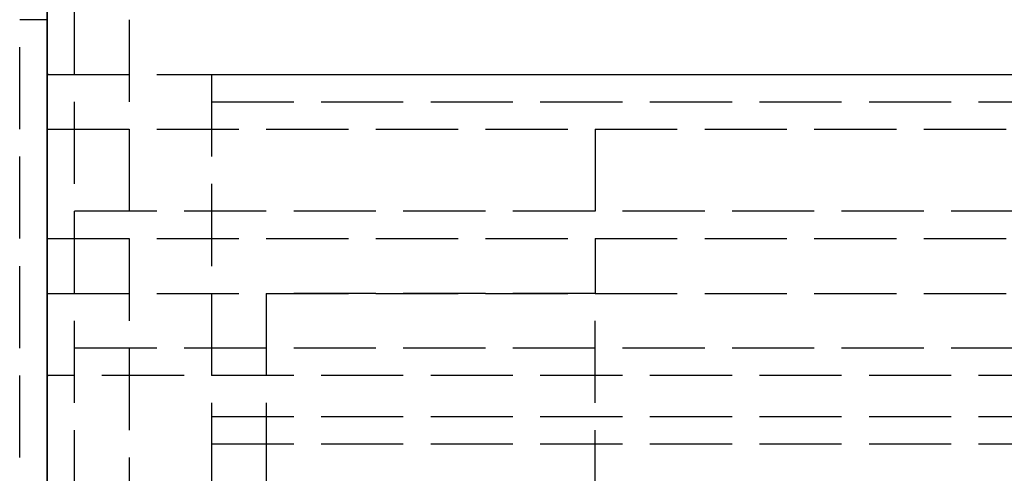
# Model space of a CAD drawing. Header units: millimetres. Extents: x 0 to 2050, y -94 to 94.
# Tile 5 of 14: x 0 to 17, y 3 to 11. Entities that reach past the tile are written whole.
import ezdxf

# ---------------------------------------------------------------- set-up
doc = ezdxf.new("R2010")
doc.units = ezdxf.units.MM
doc.header["$LTSCALE"] = 10
doc.linetypes.add('ALLCAD_Strich', pattern=[0.2, 0.15, -0.05])
doc.layers.add('BESCH_KONT_sich_schn_grun_2d', color=10, linetype='Continuous')
doc.layers.add('BESCH_KONT_sich_schn_seit_2d', color=160, linetype='Continuous')

msp = doc.modelspace()

# ---------------------------------------------------------------- linework, layer by layer
at = {"layer": 'BESCH_KONT_sich_schn_grun_2d', "linetype": 'ALLCAD_Strich'}
for p, q in [((0, 94), (0, -94)), ((0.5, -18), (0.5, 18)), ((1.5, 17), (1.5, -17)), ((0, 11), (-0.5, 11)), ((-0.5, -11), (-0.5, 11)), ((0.003, 10.005), (0, 10.005)), ((0, 10), (3, 10)), ((0, 10), (140, 10)), ((0.002, 10), (0.002, 10.005)), ((0.003, 10), (0.003, 10.005)), ((0.003, 10), (0.003, 10.005)), ((0.003, 10.005), (0.003, 10.005)), ((0.003, 10.005), (0.006, 10.005)), ((0.003, 10), (0.003, 10.005)), ((0.003, 10), (0.003, 10.005)), ((0.004, 10), (0.004, 10.005)), ((0.006, 10), (0.006, 10.005)), ((0.009, 10.005), (0.007, 10.005)), ((0.007, 10), (0.007, 10.005)), ((0.009, 10.005), (0.013, 10.005)), ((0.009, 10), (0.009, 10.005)), ((0.009, 10), (0.009, 10.005)), ((0.01, 10), (0.01, 10.005)), ((0.011, 10.005), (0.011, 10)), ((0.011, 10), (0.011, 10.005)), ((0.013, 10), (0.013, 10.005)), ((0.014, 10), (0.014, 10.005)), ((0.017, 10.005), (0.014, 10.005)), ((0.016, 10), (0.016, 10.005)), ((0.017, 10), (0.017, 10.005)), ((0.017, 10), (0.017, 10.005)), ((0.017, 10.005), (0.017, 10.005)), ((0.017, 10.005), (0.02, 10.005)), ((0.017, 10), (0.017, 10.005)), ((0.017, 10), (0.017, 10.005)), ((0.018, 10), (0.018, 10.005)), ((0.02, 10), (0.02, 10.005)), ((3, 10), (3, -10)), ((3, 10), (3, 3.75)), ((3, 10), (136, 10)), ((3, 9.998), (3.005, 9.998)), ((3, 9.997), (3.005, 9.997)), ((3, 9.997), (3.005, 9.997)), ((3, 9.997), (3.005, 9.997)), ((3, 9.997), (3.005, 9.997)), ((3, 9.996), (3.005, 9.996)), ((3, 9.994), (3.005, 9.994)), ((3, 9.993), (3.005, 9.993)), ((3, 9.991), (3.005, 9.991)), ((3, 9.991), (3.005, 9.991)), ((3, 9.99), (3.005, 9.99)), ((3.005, 9.989), (3, 9.989)), ((3, 9.989), (3.005, 9.989)), ((3, 9.987), (3.005, 9.987)), ((3, 9.986), (3.005, 9.986)), ((3, 9.984), (3.005, 9.984)), ((3, 9.983), (3.005, 9.983)), ((3, 9.983), (3.005, 9.983)), ((3, 9.983), (3.005, 9.983)), ((3, 9.983), (3.005, 9.983)), ((3, 9.982), (3.005, 9.982)), ((3, 9.98), (3.005, 9.98)), ((3.005, 9.997), (3.005, 10)), ((3.005, 9.997), (3.005, 9.997)), ((3.005, 9.997), (3.005, 9.994)), ((3.005, 9.991), (3.005, 9.993)), ((3.005, 9.991), (3.005, 9.987)), ((3.005, 9.983), (3.005, 9.986)), ((3.005, 9.983), (3.005, 9.983)), ((3.005, 9.983), (3.005, 9.98)), ((3, 9.5), (80, 9.5)), ((0, 9), (119.5, 9)), ((10, 9), (10, 6)), ((2020, 7.5), (0, 7.5)), ((0, 7), (35, 7)), ((0, 6), (2020, 6)), ((10, 6), (4, 6)), ((4, 6), (4, -6)), ((10, -6), (10, 6)), ((2020, 5), (0, 5)), ((0.003, 4.5), (0, 4.5)), ((0.003, 4.495), (0, 4.495)), ((0.002, 4.5), (0.002, 4.495)), ((0.017, 4.5), (0.003, 4.5)), ((0.003, 4.5), (0.003, 4.5)), ((0.003, 4.5), (0.003, 4.495)), ((0.003, 4.5), (0.003, 4.495)), ((0.003, 4.5), (0.003, 4.495)), ((0.003, 4.5), (0.003, 4.5)), ((0.003, 4.5), (0.003, 4.5)), ((0.003, 4.495), (0.003, 4.5)), ((0.003, 4.495), (0.006, 4.495)), ((0.003, 4.495), (0.003, 4.495)), ((0.004, 4.5), (0.004, 4.495)), ((0.006, 4.5), (0.006, 4.495)), ((0.007, 4.5), (0.007, 4.495)), ((0.011, 4.495), (0.007, 4.495)), ((0.009, 4.495), (0.009, 4.5)), ((0.009, 4.5), (0.009, 4.495)), ((0.01, 4.5), (0.01, 4.495)), ((0.011, 4.5), (0.011, 4.495)), ((0.011, 4.5), (0.011, 4.495)), ((0.011, 4.495), (0.013, 4.495)), ((0.013, 4.5), (0.013, 4.495)), ((0.014, 4.5), (0.014, 4.495)), ((0.017, 4.495), (0.014, 4.495)), ((0.016, 4.5), (0.016, 4.495)), ((32.5, 4.5), (0.017, 4.5)), ((0.017, 4.495), (0.017, 4.5)), ((0.017, 4.5), (0.017, 4.495)), ((0.017, 4.5), (0.017, 4.5)), ((0.017, 4.5), (0.017, 4.495)), ((0.017, 4.5), (0.017, 4.495)), ((0.017, 4.5), (0.017, 4.5)), ((0.017, 4.5), (0.017, 4.5)), ((0.017, 4.495), (0.017, 4.495)), ((0.017, 4.495), (0.02, 4.495)), ((0.018, 4.5), (0.018, 4.495)), ((0.02, 4.5), (0.02, 4.495)), ((3, 3.75), (136, 3.75)), ((3, 3.25), (136, 3.25))]:
    msp.add_line(p, q, dxfattribs=at)
at = {"layer": 'BESCH_KONT_sich_schn_seit_2d', "linetype": 'ALLCAD_Strich'}
for p, q in [((0, -94, 2360), (0, 94, 2360)), ((0, 94, 2410), (0, -94, 2410)), ((0, -45.5), (0, 45.5)), ((0, 25.5, 2), (0, -25.5, 2)), ((0, 10, 2294), (0, 20, 2294)), ((0, 20, 9), (0, 11, 9)), ((0, -18.5, 2299.5), (0, 18.5, 2299.5)), ((0, 18.5, 2299), (0, -18.5, 2299)), ((0, -18, 2307), (0, 18, 2307)), ((0, 17, 2354), (0, -17, 2354)), ((0, -17, 2351), (0, 17, 2351)), ((0, 17, 2347), (0, -17, 2347)), ((0, 9.5, 2300.942), (0, 16.375, 2302.86)), ((0, 16, 2330.291), (0, 8, 2332.523)), ((0, 16, 2318.523), (0, 8, 2318.523)), ((0, 16, 2314.523), (0, 8, 2314.523)), ((0, 8, 2314.023), (0, 16, 2314.023)), ((0, 8, 2319.023), (0, 16, 2319.023)), ((0, -15.25, 2302.773), (0, 15.25, 2302.773)), ((0, 7.5, 2343.5), (0, 14, 2343.5)), ((0, -13.285, 2306.773), (0, 13.285, 2306.773)), ((0, 11, 25.5), (0, 11, 8)), ((0, -11, 25.5), (0, 11, 25.5)), ((0, 11, 8), (0, -11, 8)), ((0, 11, 9), (0, 10, 9)), ((0, 10, 9), (0, 11, 9)), ((0, 10, 9.006), (0, 10.005, 9.006)), ((0, 10, 9.008), (0, 10.005, 9.008)), ((0, 10, 9.006), (0, 10.005, 9.006)), ((0, 10, 9.005), (0, 10.005, 9.005)), ((0, 10, 9.003), (0, 10.005, 9.003)), ((0, 10, 9), (0, 10.005, 9)), ((0, 10, 9.004), (0, 10.005, 9.004)), ((0, 10, 9.005), (0, 10.005, 9.005)), ((0, 10, 9.005), (0, 10.005, 9.005)), ((0, 10, 9.007), (0, 10.005, 9.007)), ((0, 10, 9.002), (0, 10.005, 9.002)), ((0, 10, 9.003), (0, 10.005, 9.003)), ((0, 10.005, 9.003), (0, 10.005, 9)), ((0, 10, 9.008), (0, 10.005, 9.008)), ((0, 10.005, 9.008), (0, 10.005, 9.005)), ((0, 10, 9.005), (0, 10.005, 9.005)), ((0, 10.005, 9.003), (0, 10.005, 9.005)), ((0, -10, 2294), (0, 10, 2294)), ((0, 10, 2294), (0, 10, 2264)), ((0, 10, 2264), (0, -10, 2264)), ((0, -10, 2264), (0, 10, 2264)), ((0, 10, 2264), (0, 10, 2294)), ((0, 10, 25.5), (0, 10, 26)), ((0, 10, 26), (0, -10, 26)), ((0, 10, 26), (0, 10, 25.5)), ((0, -10, 26), (0, 10, 26)), ((0, 9.5, 2293), (0, 10, 2293)), ((0, 10, 2270), (0, -10, 2270)), ((0, 10, 9), (0, 10, 25.5)), ((0, 10, 25.5), (0, 10, 9.005)), ((0, 10, 9.003), (0, 10, 9)), ((0, 9.998, 2264.003), (0, 9.998, 2264.005)), ((0, 9.997, 2264.002), (0, 9.997, 2264.002)), ((0, 9.997, 2264.008), (0, 9.997, 2264.008)), ((0, 9.997, 2264.007), (0, 9.997, 2264.007)), ((0, 9.996, 2264.005), (0, 9.996, 2264.003)), ((0, 9.994, 2264.003), (0, 9.994, 2264.005)), ((0, 9.993, 2264.006), (0, 9.993, 2264.005)), ((0, 9.987, 2264.008), (0, 9.991, 2264.008)), ((0, 9.991, 2264.005), (0, 9.991, 2264.005)), ((0, 9.991, 2264.003), (0, 9.989, 2264.003)), ((0, 9.989, 2264.004), (0, 9.99, 2264.004)), ((0, 9.99, 2264.006), (0, 9.989, 2264.006)), ((0, 9.989, 2264.006), (0, 9.989, 2264.004)), ((0, 9.989, 2264), (0, 9.987, 2264)), ((0, 9.989, 2264.003), (0, 9.989, 2264)), ((0, 9.987, 2264), (0, 9.987, 2264.008)), ((0, 9.986, 2264.005), (0, 9.986, 2264.003)), ((0, 9.984, 2264.003), (0, 9.984, 2264.005)), ((0, 9.983, 2264.002), (0, 9.983, 2264.002)), ((0, 9.983, 2264.008), (0, 9.983, 2264.008)), ((0, 9.983, 2264.007), (0, 9.983, 2264.007)), ((0, 9.982, 2264.005), (0, 9.982, 2264.003)), ((0, 9.98, 2264.003), (0, 9.98, 2264.005)), ((0, 9.508, 2293), (0, 9.508, 2292.995)), ((0, 9.508, 2292.995), (0, 9.505, 2292.995)), ((0, 9.508, 2293), (0, 9.508, 2292.995)), ((0, 9.506, 2293), (0, 9.506, 2292.995)), ((0, 9.506, 2293), (0, 9.506, 2292.995)), ((0, 9.506, 2293), (0, 9.506, 2292.995)), ((0, 9.503, 2292.995), (0, 9.505, 2292.995)), ((0, 9.505, 2293), (0, 9.505, 2292.995)), ((0, 9.505, 2293), (0, 9.505, 2292.995)), ((0, 9.505, 2293), (0, 9.505, 2292.995)), ((0, 9.505, 2293), (0, 9.505, 2292.995)), ((0, 9.504, 2293), (0, 9.504, 2292.995)), ((0, 9.503, 2293), (0, 9.503, 2292.995)), ((0, 9.503, 2292.995), (0, 9.5, 2292.995)), ((0, 9.503, 2293), (0, 9.503, 2292.995)), ((0, 9.501, 2293), (0, 9.501, 2292.995)), ((0, 9.5, 2275), (0, 9.5, 2293)), ((0, 3.25, 2275), (0, 9.5, 2275)), ((0, 9.5, 2300.942), (0, 8, 2300.523)), ((0, 9.5, 2299.5), (0, 9.5, 2300.942)), ((0, 9, 4), (0, -9, 4)), ((0, 9, 2), (0, 9, 4)), ((0, 9, 2351), (0, 9, 2347)), ((0, 9, 2357), (0, 9, 2354)), ((0, 9, 2357), (0, -9, 2357)), ((0, 9, 24.5), (0, 9, 8)), ((0, -9, 24.5), (0, 9, 24.5)), ((0, 9, 2351), (0, 9, 2354)), ((0, 9, 8), (0, 9, 25)), ((0, 9, 25), (0, -9, 25)), ((0, 9, 2354), (0, 9, 2351)), ((0, 8.25, 2311.023), (0, 8.25, 2317.023)), ((0, 8.25, 2317.023), (0, 8, 2317.023)), ((0, 8.25, 2311.023), (0, 8, 2311.023)), ((0, -8.21, 2310.625), (0, 8.21, 2310.625)), ((0, 8, 2318.523), (0, 7.25, 2318.523)), ((0, 8, 2314.523), (0, 7.25, 2314.523)), ((0, 8, 2298.023), (0, 4, 2298.023)), ((0, 8, 2298.023), (0, 8, 2299)), ((0, 8, 2330.523), (0, 7, 2330.523)), ((0, 8, 2332.523), (0, 8, 2307)), ((0, 8, 2321.023), (0, 7, 2321.023)), ((0, 7, 2329.023), (0, 8, 2329.023)), ((0, 8, 2299), (0, 8, 2300.523)), ((0, 6.25, 2312.023), (0, 8, 2312.023)), ((0, 6.25, 2316.023), (0, 8, 2316.023)), ((0, 8, 2307), (0, 8, 2300.523)), ((0, 6.25, 2312.023), (0, 8, 2312.023)), ((0, 6.25, 2316.023), (0, 8, 2316.023)), ((0, 7.5, 2307), (0, 7.5, 2311.773)), ((0, 7.5, 2340.5), (0, 5, 2340.5)), ((0, 7.5, 2343.5), (0, 7.5, 2340.5)), ((0, -7.5, 9), (0, 7.5, 9)), ((0, 7.5, 9), (0, 7.5, 23)), ((0, 7.5, 23), (0, -7.5, 23)), ((0, -7.5, 2292), (0, 7.5, 2292)), ((0, 7.5, 2292), (0, 7.5, 2277)), ((0, 7.5, 2277), (0, -7.5, 2277)), ((0, 7.5, 2277), (0, -7.5, 2277)), ((0, 7.5, 2292), (0, 7.5, 2277)), ((0, 3.75, 2292), (0, 7.5, 2292)), ((0, -7.5, 2311.773), (0, 7.5, 2311.773)), ((0, 7.5, 2306.523), (0, 7.5, 2307)), ((0, 6.25, 2306.523), (0, 7.5, 2306.523)), ((0, 7.5, 2306.523), (0, -7.5, 2306.523)), ((0, 7.5, 2306.523), (0, 7.5, 2306.523)), ((0, 7.25, 2320.523), (0, 7.25, 2312.523)), ((0, 7.25, 2320.523), (0, 7, 2320.523)), ((0, 7.25, 2312.523), (0, 6.25, 2312.523)), ((0, 7.25, 2318.523), (0, -7.25, 2318.523)), ((0, 7.25, 2314.523), (0, -7.25, 2314.523)), ((0, 7.25, 2319.023), (0, 6.25, 2319.023)), ((0, 7.25, 2314.023), (0, 6.25, 2314.023)), ((0, 7.25, 2292), (0, 7.25, 2266)), ((0, -7.25, 2266), (0, 7.25, 2266)), ((0, -7.25, 2277.5), (0, 7.25, 2277.5)), ((0, 7, 2340.5), (0, -7, 2340.5)), ((0, 7, 2333.5), (0, 7, 2340.5)), ((0, 7, 2333.5), (0, 4.5, 2333.5)), ((0, 7, 2333.5), (0, 7, 2313.5)), ((0, 7, 2313.5), (0, 4.5, 2313.5)), ((0, 7, 2330.523), (0, -7, 2330.523)), ((0, 7, 2320.523), (0, 6.25, 2320.523)), ((0, 7, 2321.023), (0, 6.25, 2321.023)), ((0, 6.25, 2329.023), (0, 7, 2329.023)), ((0, 7, 18), (0, -7, 18)), ((0, 7, 18), (0, 7, 9)), ((0, 6.5, 2311.023), (0, 6.25, 2311.023)), ((0, 6.5, 2312.523), (0, 6.5, 2311.023)), ((0, 4, 5.5), (0, 6.5, 5.5)), ((0, 6.5, 4), (0, 6.5, 5.5)), ((0, 6.5, 2321.023), (0, 6.5, 2329.023)), ((0, 6.5, 2321.023), (0, 6.5, 2312.523)), ((0, 6.25, 2313.5), (0, 6.25, 2307)), ((0, 6.25, 2305.523), (0, -6.25, 2305.523)), ((0, 6.25, 2316.523), (0, -6.25, 2316.523)), ((0, 6.25, 2328.983), (0, -6.25, 2328.983)), ((0, 6.25, 2300.523), (0, 6.25, 2300.518)), ((0, 6.247, 2300.518), (0, 6.25, 2300.518)), ((0, 6.25, 2300.523), (0, 6.25, 2300.518)), ((0, 6.25, 2300.523), (0, 6.247, 2300.523)), ((0, -6.25, 2329.023), (0, 6.25, 2329.023)), ((0, -6.25, 2321.023), (0, 6.25, 2321.023)), ((0, 6.25, 2306.523), (0, 6.25, 2300.523)), ((0, 6.25, 2319.023), (0, 6.25, 2313.5)), ((0, 6.25, 2307), (0, 6.25, 2306.523)), ((0, 6.25, 2319.023), (0, 6.25, 2329.023)), ((0, -6.25, 2319.023), (0, 6.25, 2319.023)), ((0, -6.25, 2306.523), (0, 6.25, 2306.523)), ((0, -6.25, 2314.023), (0, 6.25, 2314.023)), ((0, 6.25, 2316.023), (0, -6.25, 2316.023)), ((0, 6.25, 2312.023), (0, -6.25, 2312.023)), ((0, 6.25, 2316.523), (0, -6.25, 2316.523)), ((0, 6.25, 2305.523), (0, -6.25, 2305.523)), ((0, 6.25, 2305.494), (0, -6.25, 2305.494)), ((0, 6.25, 2321.023), (0, 0, 2321.023)), ((0, 6.25, 2311.023), (0, 0, 2311.023)), ((0, 6.248, 2300.523), (0, 6.248, 2300.518)), ((0, 6.247, 2300.523), (0, 6.247, 2300.518)), ((0, 6.247, 2300.518), (0, 6.245, 2300.518)), ((0, 6.247, 2300.523), (0, 6.247, 2300.518)), ((0, 6.247, 2300.523), (0, 6.245, 2300.523)), ((0, 6.246, 2300.523), (0, 6.246, 2300.518)), ((0, 6.245, 2300.523), (0, 6.245, 2300.518)), ((0, 6.245, 2300.523), (0, 6.245, 2300.518)), ((0, 6.245, 2300.523), (0, 6.245, 2300.518)), ((0, 6.245, 2300.523), (0, -6.25, 2300.523)), ((0, 6.242, 2300.518), (0, 6.245, 2300.518)), ((0, 6.245, 2300.523), (0, 6.245, 2300.518)), ((0, 6.244, 2300.518), (0, 6.244, 2300.523)), ((0, 6.244, 2300.523), (0, 6.244, 2300.518)), ((0, 6.243, 2300.523), (0, 6.243, 2300.518)), ((0, 6.242, 2300.523), (0, 6.242, 2300.518)), ((0, 6.242, 2300.523), (0, 6.242, 2300.518)), ((0, 6, 2343.5), (0, -6, 2343.5)), ((0, 5, 2341.5), (0, 6, 2341.5)), ((0, 6, 2341.5), (0, 6, 2343.5)), ((0, 5.998, 2354.5), (0, 3.998, 2354.5)), ((0, 5.998, 2356.5), (0, 5.998, 2354.5)), ((0, 3.998, 2356.5), (0, 5.998, 2356.5)), ((0, 5.75, 2343.5), (0, 5.75, 2341.5)), ((0, 5.5, 2), (0, 5.5, 4)), ((0, -5, 2341.5), (0, 5, 2341.5)), ((0, 5, 2340.5), (0, 5, 2341.5)), ((0, 4.5, 2337.995), (0, 4.5, 2333.5)), ((0, 4.5, 2313.5), (0, 4.5, 2333.5)), ((0, 4.5, 2337.992), (0, 4.495, 2337.992)), ((0, 4.5, 2337.995), (0, 4.495, 2337.995)), ((0, 4.5, 2337.997), (0, 4.495, 2337.997)), ((0, -4.5, 2338), (0, 4.5, 2338)), ((0, 4.5, 2338), (0, 4.5, 2337.997)), ((0, 4.5, 2313.5), (0, -4.5, 2313.5)), ((0, 4.5, 2341.5), (0, 4.5, 2340.5)), ((0, 4.495, 2337.998), (0, 4.5, 2337.998)), ((0, 4.5, 2338), (0, 4.495, 2338)), ((0, 4.5, 2337.992), (0, 4.495, 2337.992)), ((0, 4.5, 2337.998), (0, 4.495, 2337.998)), ((0, 4.5, 2337.997), (0, 4.495, 2337.997)), ((0, 4.5, 2337.995), (0, 4.495, 2337.995)), ((0, 4.5, 2337.996), (0, 4.495, 2337.996)), ((0, 4.5, 2337.997), (0, 4.495, 2337.997)), ((0, 4.5, 2337.997), (0, 4.495, 2337.997)), ((0, 4.5, 2337.998), (0, 4.495, 2337.998)), ((0, 4.5, 2337.997), (0, 4.5, 2337.995)), ((0, 4.5, 2337.993), (0, 4.495, 2337.993)), ((0, 4.5, 2335.9), (0, 0.017, 2335.9)), ((0, 4.5, 2343.5), (0, 4.5, 2341.5)), ((0, -4.5, 2333.5), (0, 4.5, 2333.5)), ((0, 2.013, 2338.5), (0, 4.5, 2338.5)), ((0, 4.5, 2340.5), (0, 4.5, 2338.5)), ((0, 4.5, 2334), (0, -4.5, 2334)), ((0, 4.5, 2336.636), (0, -4.5, 2336.636)), ((0, 4.5, 2336.9), (0, -4.5, 2336.9)), ((0, 4.5, 2334.7), (0, -4.5, 2334.7)), ((0, 4.5, 2333.7), (0, -4.5, 2333.7)), ((0, 4.5, 2337.3), (0, -4.5, 2337.3)), ((0, 4.5, 2337.568), (0, -4.5, 2337.568)), ((0, 4.5, 2338.232), (0, -4.5, 2338.232)), ((0, 4.5, 2338), (0, 4.5, 2338.232)), ((0, 4.5, 2338.232), (0, 4.5, 2338.5)), ((0, 0.005, 2348.9), (0, 4.498, 2348.9)), ((0, -4.502, 2347), (0, 4.498, 2347)), ((0, 4.498, 2346.7), (0, 4.498, 2347.7)), ((0, -4.502, 2346.7), (0, 4.498, 2346.7)), ((0, -4.502, 2347.7), (0, 4.498, 2347.7)), ((0, 4.498, 2347.7), (0, 4.498, 2350.3)), ((0, -4.502, 2350.3), (0, 4.498, 2350.3)), ((0, 4.498, 2350.568), (0, 4.498, 2350.3)), ((0, -4.502, 2350.568), (0, 4.498, 2350.568)), ((0, 4.498, 2350.568), (0, 4.498, 2351.232)), ((0, -4.502, 2351.232), (0, 4.498, 2351.232)), ((0, 4.498, 2351.232), (0, 4.498, 2351.5)), ((0, 2.011, 2351.5), (0, 4.498, 2351.5)), ((0, -4.502, 2349.636), (0, 4.498, 2349.636)), ((0, -4.502, 2349.9), (0, 4.498, 2349.9)), ((0, 4.498, 2346.7), (0, 4.498, 2346.5)), ((0, -4.502, 2346.5), (0, 4.498, 2346.5)), ((0, 4.498, 2354.5), (0, 4.498, 2351.5)), ((0, 4.495, 2338), (0, 4.495, 2337.997)), ((0, 4.495, 2337.995), (0, 4.495, 2337.997)), ((0, 4.495, 2337.995), (0, 4.495, 2337.992)), ((0, 4, 2299), (0, 4, 2294)), ((0, 4, 8), (0, 4, 4)), ((0, 4, 2311.023), (0, 4, 2311.028)), ((0, 4, 2311.028), (0, 3.997, 2311.028)), ((0, 4, 2321.023), (0, 4, 2330.523)), ((0, 4, 2298.023), (0, -4, 2298.023)), ((0, -4, 2320), (0, 4, 2320)), ((0, 4, 2320), (0, 4, 2299)), ((0, 4, 2294), (0, 4, 2277)), ((0, 4, 2292), (0, 4, 2277)), ((0, 4, 2321.023), (0, 4, 2300.523)), ((0, 4, 2323.023), (0, -4, 2323.023)), ((0, 4, 2337.023), (0, 4, 2330.523)), ((0, 4, 2337.023), (0, -4, 2337.023)), ((0, 4, 2321.023), (0, 4, 2311.023)), ((0, -4, 5.5), (0, 4, 5.5)), ((0, 4, 9), (0, 4, 8)), ((0, 3.998, 2311.028), (0, 3.998, 2311.023)), ((0, 3.998, 2311.023), (0, 3.998, 2311.028)), ((0, 3.998, 2311.023), (0, 3.998, 2311.028)), ((0, 2.116, 2354.5), (0, 3.998, 2354.5)), ((0, 3.998, 2356.5), (0, 2.116, 2356.5)), ((0, 3.998, 2356.5), (0, 3.998, 2354.5)), ((0, 3.997, 2311.023), (0, 3.997, 2311.028)), ((0, 3.997, 2311.023), (0, 3.997, 2311.028)), ((0, 3.997, 2311.023), (0, 3.997, 2311.028)), ((0, 3.995, 2311.028), (0, 3.997, 2311.028)), ((0, 3.997, 2311.028), (0, 3.997, 2311.023)), ((0, 3.996, 2311.023), (0, 3.996, 2311.028)), ((0, 3.995, 2311.023), (0, 3.995, 2311.028)), ((0, 3.995, 2311.028), (0, 3.992, 2311.028)), ((0, 3.995, 2311.028), (0, 3.995, 2311.023)), ((0, 3.993, 2311.023), (0, 3.993, 2311.028)), ((0, 3.992, 2311.023), (0, 3.992, 2311.028)), ((0, 3.992, 2311.023), (0, 3.992, 2311.028)), ((0, 3.75, 2294), (0, 3.75, 2292)), ((0, 3.25, 2270), (0, 3.25, 2275)), ((0, -3.25, 2270), (0, 3.25, 2270)), ((0, 3, 2), (0, 3, 4))]:
    msp.add_line(p, q, dxfattribs=at)
at = {"layer": 'BESCH_KONT_sich_schn_seit_2d', "linetype": 'ALLCAD_Strich', "extrusion": (-1, 0, 0)}
for centre, radius, start, end in [((-16.875, 2316.773), 10.625, 289.7499, 326.6465), ((-9.997, 2264.005), 0.00271, 90, 180), ((-9.997, 2264.003), 0.00271, 180, 270), ((-9.997, 2264.005), 0.00271, 0, 90), ((-9.997, 2264.003), 0.00271, 270, 360), ((-9.991, 2264.005), 0.00217, 180, 270), ((-9.991, 2264.006), 0.00217, 90, 180), ((-9.983, 2264.005), 0.00271, 90, 180), ((-9.983, 2264.003), 0.00271, 180, 270), ((-9.983, 2264.005), 0.00271, 0, 90), ((-9.983, 2264.003), 0.00271, 270, 360), ((-16.875, 2316.773), 10.625, 326.6465, 331.9275)]:
    msp.add_arc(centre, radius, start, end, dxfattribs=at)
at = {"layer": 'BESCH_KONT_sich_schn_seit_2d', "linetype": 'ALLCAD_Strich', "extrusion": (1, 0, 0)}
for centre, radius, start, end in [((9.997, 2264.003), 0.00116, 270, 360), ((9.997, 2264.005), 0.00116, 0, 90), ((9.997, 2264.003), 0.00116, 180, 270), ((9.997, 2264.005), 0.00116, 90, 180), ((9.99, 2264.005), 0.00093, 0, 90), ((9.99, 2264.005), 0.00093, 270, 0), ((9.983, 2264.003), 0.00116, 270, 360), ((9.983, 2264.005), 0.00116, 0, 90), ((9.983, 2264.003), 0.00116, 180, 270), ((9.983, 2264.005), 0.00116, 90, 180), ((16.875, 2316.773), 10.625, 203.5782, 208.0725), ((16.875, 2316.773), 10.625, 180, 203.5782)]:
    msp.add_arc(centre, radius, start, end, dxfattribs=at)

doc.saveas('drawing.dxf')
